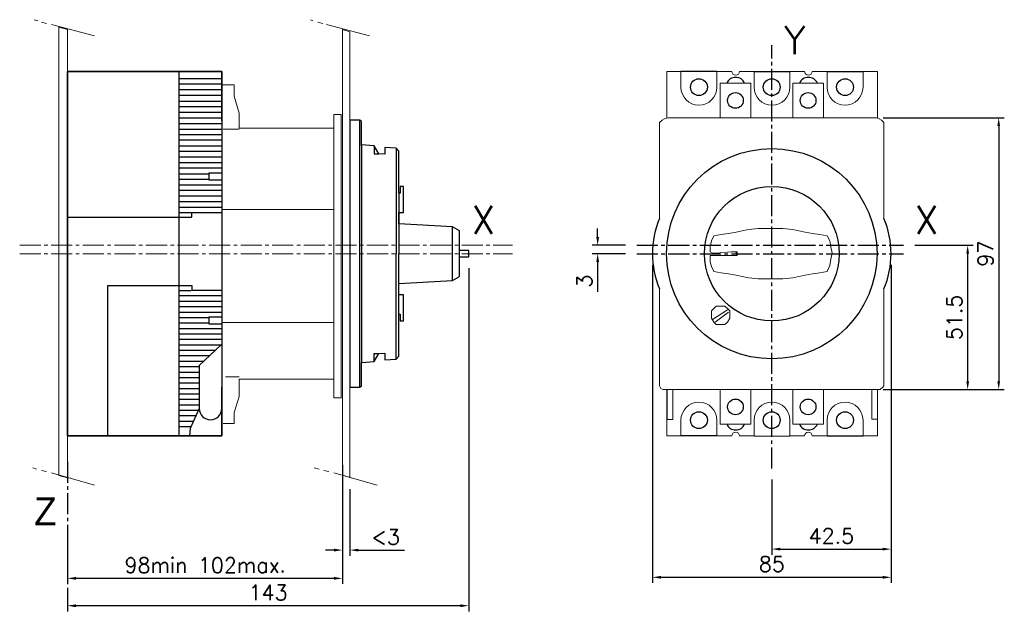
# Model space of a CAD drawing. Header units: inches. Extents: x 0 to 817, y 0 to 252.
# Tile 1 of 2: x 0 to 351, y 11 to 222. Entities that reach past the tile are written whole.
import ezdxf

# ---------------------------------------------------------------- set-up
doc = ezdxf.new("R2010")
doc.units = ezdxf.units.IN
doc.header["$LTSCALE"] = 10
doc.header["$MEASUREMENT"] = 0
doc.linetypes.add('AXES2', pattern=[1.125, 0.75, -0.125, 0.125, -0.125])
doc.layers.add('ALPHA', color=253, linetype='Continuous')
doc.layers.add('AXE', color=80, linetype='AXES2')
doc.styles.add('ROMANS', font='romans.shx')
doc.dimstyles.new('SC_DEFAUT$0', dxfattribs={"dimscale": 2, "dimtxt": 2.5, "dimasz": 1.5, "dimexe": 1, "dimexo": 2, "dimgap": 1, "dimtad": 1, "dimtoh": 1, "dimdec": 4, "dimzin": 12, "dimdsep": 46, "dimtxsty": 'ROMANS', "dimcen": -0.09, "dimclrd": 2, "dimclre": 2, "dimclrt": 2, "dimadec": 0, "dimazin": 0, "dimtfac": 1, "dimtdec": 4, "dimtofl": 0, "dimtmove": 0, "dimatfit": 3, "dimfxl": 0, "dimtolj": 1, "dimtzin": 12, "dimarcsym": 0})

# ---------------------------------------------------------------- blocks, each defined once
blk = doc.blocks.new('*D23')
at = {"color": 2, "lineweight": -2}
for p, q in [((160.02, 133.17), (160.02, 10.77)), ((17.02, 18.53), (17.02, 10.77)), ((157.02, 12.77), (20.02, 12.77))]:
    blk.add_line(p, q, dxfattribs=at)
at = {"color": 2}
for points in [[(20.02, 13.27), (20.02, 12.27), (17.02, 12.77)], [(157.02, 13.27), (157.02, 12.27), (160.02, 12.77)]]:
    blk.add_solid(points, dxfattribs=at)
at = {"layer": 'Defpoints', "color": 0}
for p in [(160.02, 137.17), (17.02, 22.53), (17.02, 12.77)]:
    blk.add_point(p, dxfattribs=at)
at = {"color": 2, "insert": (88.52, 17.47), "char_height": 5.4, "attachment_point": 5, "style": 'ROMANS'}
blk.add_mtext('\\A1;143', dxfattribs=at)
blk = doc.blocks.new('*D24')
at = {"color": 2, "lineweight": -2}
for p, q in [((115.02, 63.06), (115.02, 20.53)), ((17.02, 36.5), (17.02, 20.53)), ((112.02, 22.53), (20.02, 22.53))]:
    blk.add_line(p, q, dxfattribs=at)
at = {"color": 2}
for points in [[(20.02, 23.03), (20.02, 22.03), (17.02, 22.53)], [(112.02, 23.03), (112.02, 22.03), (115.02, 22.53)]]:
    blk.add_solid(points, dxfattribs=at)
at = {"layer": 'Defpoints', "color": 0}
for p in [(115.02, 67.06), (17.02, 40.5), (17.02, 22.53)]:
    blk.add_point(p, dxfattribs=at)
at = {"color": 2, "insert": (66.02, 27.23), "char_height": 5.4, "attachment_point": 5, "style": 'ROMANS'}
blk.add_mtext('\\A1;98min 102max{\\f??|b0|i0|c0|p49;.}', dxfattribs=at)
blk = doc.blocks.new('*D25')
at = {"color": 2, "lineweight": -2}
for p, q in [((115.02, 55.27), (115.02, 30.61)), ((117.65, 54.39), (117.65, 30.61)), ((112.02, 32.61), (109.02, 32.61)), ((120.65, 32.61), (137.17, 32.61))]:
    blk.add_line(p, q, dxfattribs=at)
at = {"color": 2}
for points in [[(112.02, 33.11), (112.02, 32.11), (115.02, 32.61)], [(120.65, 33.11), (120.65, 32.11), (117.65, 32.61)]]:
    blk.add_solid(points, dxfattribs=at)
at = {"layer": 'Defpoints', "color": 0}
for p in [(115.02, 59.27), (117.65, 58.39), (117.65, 32.61)]:
    blk.add_point(p, dxfattribs=at)
at = {"color": 2, "insert": (130.41, 37.31), "char_height": 5.4, "attachment_point": 5, "style": 'ROMANS'}
blk.add_mtext('\\A1;<3', dxfattribs=at)
blk = doc.blocks.new('*D26')
at = {"color": 2, "lineweight": -2}
for p, q in [((318.9, 141.34), (339.78, 141.34)), ((337.78, 138.34), (337.78, 92.84)), ((318.9, 89.84), (339.78, 89.84))]:
    blk.add_line(p, q, dxfattribs=at)
at = {"color": 2}
for points in [[(337.28, 138.34), (338.28, 138.34), (337.78, 141.34)], [(337.28, 92.84), (338.28, 92.84), (337.78, 89.84)]]:
    blk.add_solid(points, dxfattribs=at)
at = {"layer": 'Defpoints', "color": 0}
for p in [(314.9, 141.34), (314.9, 89.84), (337.78, 89.84)]:
    blk.add_point(p, dxfattribs=at)
at = {"color": 2, "insert": (333.08, 115.59), "char_height": 5.4, "attachment_point": 5, "rotation": 90, "style": 'ROMANS'}
blk.add_mtext('\\A1;51.5', dxfattribs=at)
blk = doc.blocks.new('*D27')
at = {"color": 2, "lineweight": -2}
for p, q in [((307.66, 186.84), (350.84, 186.84)), ((348.84, 183.84), (348.84, 92.84)), ((307.66, 89.84), (350.84, 89.84))]:
    blk.add_line(p, q, dxfattribs=at)
at = {"color": 2}
for points in [[(348.34, 183.84), (349.34, 183.84), (348.84, 186.84)], [(348.34, 92.84), (349.34, 92.84), (348.84, 89.84)]]:
    blk.add_solid(points, dxfattribs=at)
at = {"layer": 'Defpoints', "color": 0}
for p in [(303.66, 186.84), (303.66, 89.84), (348.84, 89.84)]:
    blk.add_point(p, dxfattribs=at)
at = {"color": 2, "insert": (344.14, 138.34), "char_height": 5.4, "attachment_point": 5, "rotation": 90, "style": 'ROMANS'}
blk.add_mtext('\\A1;97', dxfattribs=at)
blk = doc.blocks.new('*D28')
at = {"color": 2, "lineweight": -2}
for p, q in [((205.94, 144.34), (205.94, 147.34)), ((215.87, 141.34), (203.94, 141.34)), ((215.87, 138.34), (203.94, 138.34)), ((205.94, 135.34), (205.94, 124.74))]:
    blk.add_line(p, q, dxfattribs=at)
at = {"color": 2}
for points in [[(205.44, 144.34), (206.44, 144.34), (205.94, 141.34)], [(205.44, 135.34), (206.44, 135.34), (205.94, 138.34)]]:
    blk.add_solid(points, dxfattribs=at)
at = {"layer": 'Defpoints', "color": 0}
for p in [(219.87, 141.34), (205.94, 138.34), (219.87, 138.34)]:
    blk.add_point(p, dxfattribs=at)
at = {"color": 2, "insert": (201.24, 128.54), "char_height": 5.4, "attachment_point": 5, "rotation": 90, "style": 'ROMANS'}
blk.add_mtext('\\A1;3', dxfattribs=at)
blk = doc.blocks.new('*D29')
at = {"color": 2, "lineweight": -2}
for p, q in [((310.49, 125.25), (310.49, 30.97)), ((267.99, 57.75), (267.99, 30.97)), ((270.99, 32.97), (307.49, 32.97))]:
    blk.add_line(p, q, dxfattribs=at)
at = {"color": 2}
for points in [[(270.99, 33.47), (270.99, 32.47), (267.99, 32.97)], [(307.49, 33.47), (307.49, 32.47), (310.49, 32.97)]]:
    blk.add_solid(points, dxfattribs=at)
at = {"layer": 'Defpoints', "color": 0}
for p in [(310.49, 129.25), (267.99, 61.75), (310.49, 32.97)]:
    blk.add_point(p, dxfattribs=at)
at = {"color": 2, "insert": (289.24, 37.67), "char_height": 5.4, "attachment_point": 5, "style": 'ROMANS'}
blk.add_mtext('\\A1;42.5', dxfattribs=at)
blk = doc.blocks.new('*D30')
at = {"color": 2, "lineweight": -2}
for p, q in [((225.49, 134.34), (225.49, 20.91)), ((310.49, 134.34), (310.49, 20.91)), ((228.49, 22.91), (307.49, 22.91))]:
    blk.add_line(p, q, dxfattribs=at)
at = {"color": 2}
for points in [[(228.49, 23.41), (228.49, 22.41), (225.49, 22.91)], [(307.49, 23.41), (307.49, 22.41), (310.49, 22.91)]]:
    blk.add_solid(points, dxfattribs=at)
at = {"layer": 'Defpoints', "color": 0}
for p in [(225.49, 138.34), (310.49, 138.34), (310.49, 22.91)]:
    blk.add_point(p, dxfattribs=at)
at = {"color": 2, "insert": (267.99, 27.61), "char_height": 5.4, "attachment_point": 5, "style": 'ROMANS'}
blk.add_mtext('\\A1;85', dxfattribs=at)

msp = doc.modelspace()

# ---------------------------------------------------------------- linework, layer by layer
at = {"color": 0, "lineweight": 0}
for p, q in [((6.47506, 221.36509), (5.15725, 221.80435)), ((104.47506, 221.36271), (103.59652, 221.80198)), ((9.54994, 220.48655), (7.79287, 220.92582)), ((26.68143, 216.09386), (11.30702, 220.04728)), ((13.94263, 219.16874), (13.94263, 59.27487)), ((13.94263, 59.27487), (13.94263, 219.16874)), ((13.94263, 219.16874), (17.01751, 218.2902)), ((17.01751, 218.2902), (17.01751, 58.39634)), ((17.01751, 218.2902), (17.01751, 58.39634)), ((107.98921, 220.48418), (106.23214, 220.92345)), ((124.68143, 216.09149), (109.30702, 220.04491)), ((115.01751, 218.28783), (117.65313, 217.40929)), ((17.01751, 71.13513), (17.01751, 206.86921)), ((72.02117, 198.52073), (72.02117, 198.52073)), ((72.02117, 198.52073), (76.41386, 198.52073)), ((72.02117, 198.52073), (76.41386, 198.52073)), ((76.41386, 198.52073), (76.41386, 194.56731)), ((76.41386, 198.52073), (76.41386, 194.56731)), ((249.55728, 186.8409), (249.55728, 199.14043)), ((249.55728, 199.14043), (249.55728, 186.8409)), ((249.55728, 199.14043), (249.55728, 199.14043)), ((249.55728, 199.14043), (260.539, 199.14043)), ((260.539, 199.14043), (249.55728, 199.14043)), ((260.539, 199.14043), (260.539, 186.8409)), ((260.539, 186.8409), (260.539, 199.14043)), ((275.43833, 199.14043), (275.43833, 186.8409)), ((275.43833, 186.8409), (275.43833, 199.14043)), ((286.42005, 199.14043), (275.43833, 199.14043)), ((275.43833, 199.14043), (286.42005, 199.14043)), ((286.42005, 199.14043), (286.42005, 199.14043)), ((286.42005, 186.8409), (286.42005, 199.14043)), ((286.42005, 199.14043), (286.42005, 186.8409)), ((76.41386, 194.56731), (78.17094, 188.41755)), ((76.41386, 194.56731), (78.17094, 188.41755)), ((78.17094, 188.41755), (78.17094, 183.14632)), ((78.17094, 188.41755), (78.17094, 183.14632)), ((78.17094, 188.41755), (78.17094, 183.58559)), ((111.94263, 86.94644), (111.94263, 187.97828)), ((111.94263, 187.97828), (111.94263, 86.94644)), ((114.57824, 187.97828), (111.94263, 187.97828)), ((111.94263, 187.97828), (114.57824, 187.97828)), ((111.94263, 187.97828), (111.94263, 187.97828)), ((114.57824, 187.97828), (114.57824, 86.94644)), ((114.57824, 86.94644), (114.57824, 187.97828)), ((228.0152, 185.08382), (228.89374, 185.96236)), ((228.0152, 185.08382), (228.89374, 185.96236)), ((228.89374, 185.96236), (229.77227, 186.40163)), ((228.89374, 185.96236), (229.77227, 186.40163)), ((229.77227, 186.40163), (231.09008, 186.8409)), ((229.77227, 186.40163), (231.09008, 186.8409)), ((231.09008, 186.8409), (305.32652, 186.8409)), ((231.09008, 186.8409), (305.32652, 186.8409)), ((260.539, 186.8409), (249.55728, 186.8409)), ((249.55728, 186.8409), (260.539, 186.8409)), ((275.43833, 186.8409), (286.42005, 186.8409)), ((286.42005, 186.8409), (275.43833, 186.8409)), ((305.32652, 186.8409), (306.20506, 186.40163)), ((305.32652, 186.8409), (306.20506, 186.40163)), ((305.32652, 186.8409), (305.32652, 186.8409)), ((305.32652, 186.8409), (305.32652, 186.8409)), ((306.20506, 186.40163), (307.08359, 185.96236)), ((306.20506, 186.40163), (307.08359, 185.96236)), ((307.08359, 185.96236), (307.96213, 185.08382)), ((307.08359, 185.96236), (307.96213, 185.08382)), ((78.17094, 182.70705), (72.46044, 182.70705)), ((78.17094, 183.14632), (111.94263, 183.14632)), ((90.85772, 183.14632), (111.94263, 183.14632)), ((228.0152, 183.76602), (228.0152, 185.08382)), ((228.0152, 183.76602), (228.0152, 185.08382)), ((228.0152, 150.93866), (228.0152, 185.08382)), ((228.0152, 183.76602), (228.0152, 183.76602)), ((228.0152, 183.76602), (228.0152, 183.76602)), ((307.96213, 185.08382), (307.96213, 183.76602)), ((307.96213, 185.08382), (307.96213, 183.76602)), ((307.96213, 185.08382), (307.96213, 150.93866)), ((228.0152, 150.93866), (228.0152, 178.97327)), ((307.96213, 178.97327), (307.96213, 151.7386)), ((111.94263, 154.15458), (72.02117, 154.15458)), ((307.96213, 151.7386), (307.96213, 151.7386)), ((307.96213, 151.7386), (307.96213, 151.7386)), ((247.34303, 144.7103), (246.46449, 142.95322)), ((249.97864, 145.14957), (247.34303, 144.7103)), ((247.34303, 144.7103), (247.34303, 144.7103)), ((252.61425, 145.58884), (249.97864, 145.14957)), ((249.97864, 145.14957), (249.97864, 145.14957)), ((255.24987, 146.0281), (252.61425, 145.58884)), ((252.61425, 145.58884), (252.61425, 145.58884)), ((257.44621, 146.46737), (255.24987, 146.0281)), ((255.24987, 146.0281), (255.24987, 146.0281)), ((259.64256, 146.90664), (257.44621, 146.46737)), ((257.44621, 146.46737), (257.44621, 146.46737)), ((263.15671, 147.34591), (259.64256, 146.90664)), ((259.64256, 146.90664), (259.64256, 146.90664)), ((266.67086, 147.34591), (263.15671, 147.34591)), ((263.15671, 147.34591), (263.15671, 147.34591)), ((271.94208, 147.34591), (266.67086, 147.34591)), ((275.45624, 146.90664), (271.94208, 147.34591)), ((271.94208, 147.34591), (271.94208, 147.34591)), ((275.45624, 146.90664), (275.45624, 146.90664)), ((277.65258, 146.46737), (275.45624, 146.90664)), ((277.65258, 146.46737), (277.65258, 146.46737)), ((279.84892, 146.0281), (277.65258, 146.46737)), ((282.48454, 145.58884), (279.84892, 146.0281)), ((279.84892, 146.0281), (279.84892, 146.0281)), ((282.48454, 145.58884), (282.48454, 145.58884)), ((285.12015, 145.14957), (282.48454, 145.58884)), ((285.12015, 145.14957), (285.12015, 145.14957)), ((287.75576, 144.7103), (285.12015, 145.14957)), ((288.6343, 142.95322), (287.75576, 144.7103)), ((287.75576, 144.7103), (287.75576, 144.7103)), ((246.46449, 142.95322), (246.02522, 140.75688)), ((246.02522, 140.75688), (246.02522, 138.9998)), ((246.02522, 140.75688), (246.02522, 140.75688)), ((246.46449, 142.95322), (246.46449, 142.95322)), ((288.6343, 142.95322), (288.6343, 142.95322)), ((289.07357, 140.75688), (288.6343, 142.95322)), ((289.51284, 138.56053), (289.07357, 140.75688)), ((289.07357, 140.75688), (289.07357, 140.75688)), ((246.90376, 138.56053), (246.02522, 138.9998)), ((248.22157, 137.682), (246.02522, 137.682)), ((246.02522, 137.682), (246.02522, 135.48565)), ((246.02522, 137.682), (246.02522, 137.682)), ((248.22157, 138.56053), (246.90376, 138.56053)), ((253.49279, 138.9998), (248.22157, 138.56053)), ((248.22157, 138.56053), (248.22157, 138.56053)), ((253.49279, 137.682), (248.22157, 137.682)), ((248.22157, 137.682), (248.22157, 137.682)), ((255.68914, 138.9998), (253.49279, 138.9998)), ((255.68914, 137.682), (253.49279, 137.682)), ((255.24987, 138.9998), (255.24987, 138.12126)), ((255.24987, 138.9998), (255.24987, 138.9998)), ((255.24987, 138.12126), (255.68914, 137.682)), ((255.68914, 138.9998), (255.68914, 137.682)), ((289.07357, 136.36419), (289.51284, 138.56053)), ((289.51284, 138.56053), (289.51284, 138.56053)), ((246.02522, 135.48565), (246.02522, 135.48565)), ((246.02522, 135.48565), (246.46449, 133.72858)), ((246.46449, 133.72858), (247.34303, 131.9715)), ((246.46449, 133.72858), (246.46449, 133.72858)), ((287.75576, 131.9715), (288.6343, 134.16784)), ((288.6343, 134.16784), (289.07357, 136.36419)), ((288.6343, 134.16784), (288.6343, 134.16784)), ((289.07357, 136.36419), (289.07357, 136.36419)), ((247.34303, 131.9715), (247.34303, 131.9715)), ((247.34303, 131.9715), (249.97864, 131.53223)), ((249.97864, 131.53223), (252.61425, 131.09296)), ((249.97864, 131.53223), (249.97864, 131.53223)), ((252.61425, 131.09296), (252.61425, 131.09296)), ((252.61425, 131.09296), (255.24987, 130.65369)), ((255.24987, 130.65369), (255.24987, 130.65369)), ((255.24987, 130.65369), (257.44621, 130.21443)), ((257.44621, 130.21443), (259.64256, 129.77516)), ((257.44621, 130.21443), (257.44621, 130.21443)), ((275.45624, 129.77516), (277.65258, 130.21443)), ((277.65258, 130.21443), (279.84892, 130.65369)), ((277.65258, 130.21443), (277.65258, 130.21443)), ((279.84892, 130.65369), (282.48454, 131.09296)), ((279.84892, 130.65369), (279.84892, 130.65369)), ((282.48454, 131.09296), (285.12015, 131.53223)), ((282.48454, 131.09296), (282.48454, 131.09296)), ((285.12015, 131.53223), (287.75576, 131.9715)), ((285.12015, 131.53223), (285.12015, 131.53223)), ((287.75576, 131.9715), (287.75576, 131.9715)), ((263.15671, 129.33589), (259.64256, 129.77516)), ((259.64256, 129.77516), (263.15671, 129.33589)), ((259.64256, 129.77516), (259.64256, 129.77516)), ((259.64256, 129.77516), (259.64256, 129.77516)), ((266.67086, 129.33589), (263.15671, 129.33589)), ((263.15671, 129.33589), (266.67086, 129.33589)), ((263.15671, 129.33589), (263.15671, 129.33589)), ((263.15671, 129.33589), (263.15671, 129.33589)), ((271.94208, 129.33589), (266.67086, 129.33589)), ((275.45624, 129.77516), (271.94208, 129.33589)), ((271.94208, 129.33589), (271.94208, 129.33589)), ((275.45624, 129.77516), (275.45624, 129.77516)), ((228.0152, 91.15871), (228.0152, 125.74314)), ((307.96213, 125.74314), (307.96213, 91.15871)), ((307.96213, 123.18612), (307.96213, 96.82999)), ((228.0152, 96.82999), (228.0152, 122.74685)), ((247.34303, 118.79343), (248.22157, 119.67197)), ((248.22157, 119.67197), (249.53937, 119.67197)), ((249.53937, 119.67197), (249.53937, 119.67197)), ((249.53937, 119.67197), (251.29645, 119.67197)), ((251.29645, 119.67197), (252.17499, 118.79343)), ((246.46449, 117.9149), (247.34303, 118.79343)), ((246.46449, 116.59709), (246.46449, 117.9149)), ((246.46449, 116.59709), (246.46449, 116.59709)), ((246.46449, 115.27928), (246.46449, 116.59709)), ((246.46449, 116.59709), (246.46449, 116.59709)), ((246.90376, 114.84001), (252.17499, 118.35417)), ((252.61425, 117.47563), (247.7823, 113.96148)), ((252.17499, 118.79343), (253.05352, 117.9149)), ((253.05352, 117.9149), (253.05352, 116.59709)), ((253.05352, 116.59709), (253.05352, 115.27928)), ((253.05352, 116.59709), (253.05352, 116.59709)), ((111.94263, 113.74184), (72.02117, 113.74184)), ((247.34303, 113.96148), (246.46449, 115.27928)), ((248.22157, 113.08294), (247.34303, 113.96148)), ((249.53937, 113.08294), (248.22157, 113.08294)), ((249.53937, 113.08294), (249.53937, 113.08294)), ((251.29645, 113.08294), (249.53937, 113.08294)), ((252.17499, 113.96148), (251.29645, 113.08294)), ((253.05352, 115.27928), (252.17499, 113.96148)), ((78.17094, 94.41401), (73.33898, 94.41401)), ((111.94263, 93.53547), (78.17094, 93.53547)), ((78.17094, 93.53547), (78.17094, 87.38571)), ((78.17094, 93.53547), (78.17094, 87.38571)), ((78.17094, 87.82498), (78.17094, 93.09621)), ((111.94263, 93.53547), (85.82066, 93.53547)), ((228.0152, 91.15871), (228.0152, 92.47651)), ((228.0152, 91.15871), (228.0152, 92.47651)), ((307.96213, 92.47651), (307.96213, 92.47651)), ((307.96213, 92.47651), (307.96213, 92.47651)), ((307.96213, 92.47651), (307.96213, 91.15871)), ((307.96213, 92.47651), (307.96213, 91.15871)), ((72.02117, 81.23595), (72.02117, 89.14279)), ((228.45447, 90.28017), (228.0152, 91.15871)), ((228.45447, 90.28017), (228.0152, 91.15871)), ((229.333, 89.8409), (228.45447, 90.28017)), ((229.333, 89.8409), (228.45447, 90.28017)), ((230.21154, 89.8409), (229.333, 89.8409)), ((230.21154, 89.8409), (229.333, 89.8409)), ((305.32652, 89.8409), (230.21154, 89.8409)), ((305.32652, 89.8409), (230.21154, 89.8409)), ((230.21154, 89.8409), (230.21154, 89.8409)), ((230.21154, 89.8409), (230.21154, 89.8409)), ((249.55728, 77.54137), (249.55728, 89.8409)), ((260.539, 89.8409), (260.539, 77.54137)), ((275.43833, 77.54137), (275.43833, 89.8409)), ((286.42005, 89.8409), (286.42005, 77.54137)), ((306.64432, 89.8409), (305.32652, 89.8409)), ((306.64432, 89.8409), (305.32652, 89.8409)), ((307.52286, 90.71944), (306.64432, 89.8409)), ((307.52286, 90.71944), (306.64432, 89.8409)), ((307.96213, 91.15871), (307.52286, 90.71944)), ((307.96213, 91.15871), (307.52286, 90.71944)), ((78.17094, 87.38571), (76.41386, 81.67522)), ((78.17094, 87.38571), (76.41386, 81.67522)), ((114.57824, 86.94644), (111.94263, 86.94644)), ((111.94263, 86.94644), (114.57824, 86.94644)), ((111.94263, 86.94644), (111.94263, 86.94644)), ((76.41386, 81.67522), (76.41386, 77.7218)), ((76.41386, 81.67522), (76.41386, 77.7218)), ((76.41386, 77.7218), (72.46044, 77.7218)), ((76.41386, 77.7218), (72.46044, 77.7218)), ((249.1001, 77.54137), (249.1001, 77.54137)), ((260.539, 77.54137), (249.55728, 77.54137)), ((286.42005, 77.54137), (275.43833, 77.54137)), ((6.03579, 61.47122), (4.71798, 61.91049)), ((9.54994, 60.59268), (7.79287, 61.03195)), ((26.68143, 55.76072), (11.30702, 60.15341)), ((106.6714, 61.46885), (104.91433, 61.90812)), ((110.18555, 60.59031), (108.42848, 61.02958)), ((127.31704, 55.75835), (111.94263, 60.15104)), ((17.01751, 58.39634), (13.94263, 59.27487)), ((118.09239, 58.39397), (115.45678, 59.2725))]:
    msp.add_line(p, q, dxfattribs=at)
at = {"color": 1, "lineweight": 0}
for p, q in [((115.01751, 218.28783), (115.01751, 59.2725)), ((115.01751, 176.55729), (115.01751, 218.28783)), ((117.65313, 217.40929), (117.65313, 58.39397)), ((117.65313, 217.40929), (117.65313, 176.55729))]:
    msp.add_line(p, q, dxfattribs=at)
at = {"color": 3, "linetype": 'AXES2'}
for p, q in [((267.98964, 61.75001), (267.95305, 212.65878)), ((219.86988, 141.3409), (314.90456, 141.3409)), ((219.86988, 138.3409), (314.90456, 138.3409))]:
    msp.add_line(p, q, dxfattribs=at)
for p, q in [((17.01751, 73.3409), (17.01751, 203.3411)), ((17.01751, 203.3411), (72.02117, 203.3411)), ((56.64197, 200.82599), (71.90805, 200.82599)), ((56.75071, 203.4288), (56.75071, 73.42684)), ((72.02117, 203.3411), (72.02117, 73.3409)), ((248.44455, 203.34627), (235.6241, 203.35155)), ((261.65348, 203.34627), (274.46953, 203.37528)), ((287.67934, 203.34627), (300.49012, 203.34627)), ((56.64197, 198.8809), (71.90805, 198.8809)), ((56.64197, 196.93317), (71.90805, 196.93317)), ((56.64197, 194.83988), (71.90805, 194.83988)), ((56.64197, 192.74395), (71.90805, 192.74395)), ((56.64197, 190.79886), (71.90805, 190.79886)), ((56.64197, 188.85113), (71.90805, 188.85113)), ((56.64197, 186.75783), (71.90805, 186.75783)), ((117.65313, 185.95697), (117.65313, 90.72482)), ((56.64197, 184.81187), (71.90805, 184.81187)), ((56.64197, 182.79135), (71.90805, 182.79135)), ((56.64197, 180.84451), (71.90805, 180.84451)), ((56.64197, 178.89854), (71.90805, 178.89854)), ((56.64197, 176.80349), (71.90805, 176.80349)), ((56.64197, 174.85927), (71.90805, 174.85927)), ((56.64197, 172.83876), (71.90805, 172.83876)), ((56.64197, 170.89192), (71.90805, 170.89192)), ((56.64197, 168.94595), (71.90805, 168.94595)), ((56.64197, 166.85265), (67.34524, 166.85265)), ((56.64197, 164.90493), (67.34524, 164.90493)), ((71.90805, 167.07627), (67.41802, 167.07627)), ((67.41802, 167.07627), (67.41802, 164.68043)), ((56.64197, 162.88442), (71.90805, 162.88442)), ((67.41802, 164.68043), (71.76072, 164.68043)), ((56.64197, 160.93757), (71.90805, 160.93757)), ((56.64197, 158.99335), (71.90805, 158.99335)), ((56.64197, 156.8983), (71.90805, 156.8983)), ((56.64197, 154.95233), (71.90805, 154.95233)), ((17.13064, 151.36032), (61.2837, 151.36032)), ((56.64197, 153.00724), (61.13199, 153.00724)), ((61.2837, 153.00724), (71.76072, 153.00724)), ((61.2837, 151.36032), (61.2837, 153.00724)), ((31.35051, 73.38475), (31.35051, 126.96511)), ((31.35051, 126.96511), (61.2837, 126.96511)), ((61.2837, 126.96511), (61.2837, 125.31993)), ((56.64197, 125.24452), (61.13199, 125.24452)), ((56.64197, 123.37309), (71.90805, 123.37309)), ((61.2837, 125.31993), (71.76072, 125.31993)), ((56.64197, 121.428), (71.90805, 121.428)), ((56.64197, 119.48115), (71.90805, 119.48115)), ((56.64197, 117.53606), (71.90805, 117.53606)), ((56.64197, 115.58746), (67.34524, 115.58746)), ((56.64197, 113.64587), (67.34524, 113.64587)), ((71.90805, 115.73829), (67.41802, 115.73829)), ((67.41802, 115.73829), (67.41802, 113.34595)), ((67.41802, 113.34595), (71.76072, 113.34595)), ((56.64197, 111.69727), (71.90805, 111.69727)), ((56.64197, 109.75043), (71.90805, 109.75043)), ((56.64197, 107.80358), (71.90805, 107.80358)), ((56.64197, 105.862), (71.61076, 105.862)), ((56.64197, 103.91164), (69.51571, 103.91164)), ((56.64197, 101.96655), (67.4952, 101.96655)), ((56.64197, 100.01971), (65.47469, 100.01971)), ((56.64197, 98.07637), (63.97772, 98.07637)), ((56.64197, 96.12952), (63.97772, 96.12952)), ((56.64197, 94.18092), (63.90318, 94.18092)), ((56.64197, 92.23583), (63.90318, 92.23583)), ((56.64197, 90.29249), (63.97772, 90.29249)), ((56.64197, 88.34564), (63.90318, 88.34564)), ((56.64197, 86.39704), (63.90318, 86.39704)), ((56.64197, 84.45371), (63.97772, 84.45371)), ((63.97772, 87.30382), (63.97772, 83.06811)), ((56.64197, 82.50861), (63.60238, 82.50861)), ((63.97772, 83.06811), (60.69, 76.01562)), ((56.64197, 80.56177), (62.78067, 80.56177)), ((56.64197, 78.61668), (61.88267, 78.61668)), ((56.64197, 76.66808), (60.90837, 76.66808)), ((60.69, 76.01562), (60.45498, 73.42684)), ((72.02117, 73.3409), (17.01751, 73.3409)), ((72.02117, 73.3409), (72.02117, 73.3409)), ((248.44455, 73.33553), (235.6241, 73.33025)), ((261.65348, 73.33553), (274.46953, 73.30652)), ((287.67934, 73.33553), (300.49012, 73.33553))]:
    msp.add_line(p, q)
at = {"color": 3, "linetype": 'AXES2', "lineweight": 0}
for p, q in [((0, 141.3409), (175.56991, 141.3409)), ((0, 138.3409), (175.56991, 138.3409))]:
    msp.add_line(p, q, dxfattribs=at)
at = {"color": 7, "lineweight": 0}
for p, q in [((230.67943, 79.23302), (230.67173, 89.8409)), ((232.67054, 89.8409), (232.6798, 79.23302)), ((303.66469, 79.32091), (303.66469, 89.8409)), ((305.65761, 89.8409), (305.6633, 79.32091)), ((232.6798, 79.23302), (230.67943, 79.23302)), ((305.6633, 79.32091), (303.66469, 79.32091))]:
    msp.add_line(p, q, dxfattribs=at)
for centre, radius in [((242.03257, 197.73101), 3), ((267.96331, 197.73174), 3), ((294.08956, 197.73101), 3), ((255.04814, 192.99066), 2.8), ((280.92919, 192.99066), 2.8), ((267.98866, 138.3409), 37.5), ((267.98866, 138.3409), 24), ((255.04814, 83.69114), 2.8), ((280.92919, 83.69114), 2.8), ((242.03257, 78.95079), 3), ((267.96331, 78.95006), 3), ((294.08956, 78.95079), 3)]:
    msp.add_circle(centre, radius)
for centre, radius, start, end in [((255.11862, 197.73101), 3.5, 23.746519, 156.253481), ((281.05218, 197.73101), 3.5, 23.746519, 156.253481), ((258.15929, 138.3409), 32.67062, 157.3190739, 202.6809261), ((277.81804, 138.3409), 32.67062, 337.3190739, 22.6809261), ((255.11862, 78.95079), 3.5, 203.746519, 336.253481), ((281.05218, 78.95079), 3.5, 203.746519, 336.253481)]:
    msp.add_arc(centre, radius, start, end)
for points in [[(17.01751, 203.3411), (17.01751, 203.3411), (17.01751, 73.3409), (17.01751, 73.3409)], [(72.02117, 203.3411), (72.02117, 203.3411), (17.01751, 203.3411), (17.01751, 203.3411)], [(72.02117, 185.71075), (72.02117, 185.71075), (72.02117, 203.3411), (72.02117, 203.3411)], [(71.85894, 106.00056), (71.85894, 106.00056), (63.98035, 98.47451), (63.98035, 98.47451)], [(63.98035, 98.47451), (63.98035, 98.47451), (63.98035, 83.06811), (63.98035, 83.06811)], [(71.9782, 83.06811), (71.9782, 83.06811), (71.9782, 90.8327), (71.9782, 90.8327)], [(72.02117, 73.3409), (72.02117, 73.3409), (72.02117, 90.87479), (72.02117, 90.87479)], [(17.01751, 73.3409), (17.01751, 73.3409), (72.02117, 73.3409), (72.02117, 73.3409)]]:
    msp.add_open_spline(points, degree=3)
for points in [[(230.63285, 203.34627), (230.63285, 203.34627), (235.6241, 203.35155), (235.6241, 203.35155)], [(230.63285, 186.68849), (230.63285, 196.81852), (230.63285, 203.34627), (230.63285, 203.34627)], [(235.6241, 203.35155), (235.6241, 203.35155), (235.6241, 197.73101), (235.6241, 197.73101)], [(248.44104, 197.73101), (248.44104, 197.73101), (248.44455, 203.34627), (248.44455, 203.34627)], [(248.44455, 203.34627), (248.44455, 203.34627), (253.75045, 203.34715), (253.75045, 203.34715)], [(256.48205, 203.34891), (256.48205, 203.34891), (261.65348, 203.34627), (261.65348, 203.34627)], [(261.65348, 203.34627), (261.65348, 203.34627), (261.65348, 197.73101), (261.65348, 197.73101)], [(274.46953, 197.73101), (274.46953, 197.73101), (274.46953, 203.37528), (274.46953, 203.37528)], [(274.46953, 203.37528), (274.46953, 203.37528), (274.4836, 203.34627), (274.4836, 203.34627)], [(274.4836, 203.34627), (274.4836, 203.34627), (279.68051, 203.34715), (279.68051, 203.34715)], [(282.42354, 203.34715), (282.42354, 203.34715), (287.67934, 203.34627), (287.67934, 203.34627)], [(287.67934, 203.34627), (287.67934, 203.34627), (287.68109, 197.73101), (287.68109, 197.73101)], [(300.49012, 203.34627), (300.49012, 203.34627), (305.63693, 203.34627), (305.63693, 203.34627)], [(300.49803, 197.73101), (300.49803, 197.73101), (300.49012, 203.34627), (300.49012, 203.34627)], [(305.63693, 203.34627), (305.63693, 203.34627), (305.63693, 196.81732), (305.63693, 186.68569)], [(230.63285, 73.3409), (230.63285, 73.3409), (230.63285, 79.80092), (230.63285, 89.8409)], [(305.63693, 89.8409), (305.63693, 79.80092), (305.63693, 73.3409), (305.63693, 73.3409)], [(235.6241, 78.95528), (235.6241, 78.95528), (235.6241, 73.33563), (235.6241, 73.33563)], [(248.44455, 73.3409), (248.44455, 73.3409), (248.44104, 78.95528), (248.44104, 78.95528)], [(261.65348, 78.95528), (261.65348, 78.95528), (261.65348, 73.3409), (261.65348, 73.3409)], [(274.46866, 73.3409), (274.46866, 73.3409), (274.46953, 78.95528), (274.46953, 78.95528)], [(287.68109, 78.95528), (287.68109, 78.95528), (287.67934, 73.3409), (287.67934, 73.3409)], [(300.49012, 73.3409), (300.49012, 73.3409), (300.49803, 78.95528), (300.49803, 78.95528)], [(235.6241, 73.33563), (235.6241, 73.33563), (230.63285, 73.3409), (230.63285, 73.3409)], [(253.75045, 73.32508), (253.75045, 73.32508), (248.44455, 73.3409), (248.44455, 73.3409)], [(261.65348, 73.3409), (261.65348, 73.3409), (256.48205, 73.32332), (256.48205, 73.32332)], [(279.67611, 73.34441), (279.67611, 73.34441), (274.46866, 73.3409), (274.46866, 73.3409)], [(287.67934, 73.3409), (287.67934, 73.3409), (282.42354, 73.34441), (282.42354, 73.34441)], [(305.63693, 73.3409), (305.63693, 73.3409), (300.49012, 73.3409), (300.49012, 73.3409)]]:
    msp.add_open_spline(points, degree=3, dxfattribs=at)
for points, knots in [([(253.75045, 203.34715), (253.75045, 202.58954), (254.36392, 201.9752), (255.12152, 201.9752), (255.87913, 201.9752), (256.48205, 202.5913), (256.48205, 203.34891)], [23, 23, 23, 23, 24, 24, 24, 25, 25, 25, 25]), ([(279.68051, 203.34715), (279.68051, 202.58954), (280.29485, 201.9752), (281.05246, 201.9752), (281.81007, 201.9752), (282.42354, 202.58954), (282.42354, 203.34715)], [32, 32, 32, 32, 33, 33, 33, 34, 34, 34, 34]), ([(235.6241, 197.73101), (235.6241, 194.175), (238.49282, 191.29222), (242.03301, 191.29222), (245.57144, 191.29222), (248.44104, 194.175), (248.44104, 197.73101)], [19, 19, 19, 19, 20, 20, 20, 21, 21, 21, 21]), ([(261.65348, 197.73101), (261.65348, 194.175), (264.52219, 191.29222), (268.06063, 191.29222), (271.60082, 191.29222), (274.46953, 194.175), (274.46953, 197.73101)], [27, 27, 27, 27, 28, 28, 28, 29, 29, 29, 29]), ([(287.68109, 197.73101), (287.68109, 194.175), (290.54981, 191.29222), (294.09, 191.29222), (297.62844, 191.29222), (300.49803, 194.175), (300.49803, 197.73101)], [36, 36, 36, 36, 37, 37, 37, 38, 38, 38, 38]), ([(248.44104, 78.95528), (248.44104, 82.5113), (245.57144, 85.39407), (242.03301, 85.39407), (238.49282, 85.39407), (235.6241, 82.5113), (235.6241, 78.95528)], [12, 12, 12, 12, 13, 13, 13, 14, 14, 14, 14]), ([(274.46953, 78.95528), (274.46953, 82.5113), (271.60082, 85.39407), (268.06063, 85.39407), (264.52219, 85.39407), (261.65348, 82.5113), (261.65348, 78.95528)], [4, 4, 4, 4, 5, 5, 5, 6, 6, 6, 6]), ([(300.49803, 78.95528), (300.49803, 82.5113), (297.62844, 85.39407), (294.09, 85.39407), (290.54981, 85.39407), (287.68109, 82.5113), (287.68109, 78.95528)], [43, 43, 43, 43, 44, 44, 44, 45, 45, 45, 45]), ([(256.48205, 73.32332), (256.48205, 74.08093), (255.87913, 74.69791), (255.12152, 74.69791), (254.36392, 74.69791), (253.75045, 74.08269), (253.75045, 73.32508)], [8, 8, 8, 8, 9, 9, 9, 10, 10, 10, 10]), ([(282.42354, 73.34441), (282.42354, 74.10202), (281.81007, 74.69791), (281.05246, 74.69791), (280.29485, 74.69791), (279.67611, 74.10202), (279.67611, 73.34441)], [0, 0, 0, 0, 1, 1, 1, 2, 2, 2, 2])]:
    msp.add_open_spline(points, degree=3, knots=knots, dxfattribs=at)
msp.add_open_spline([(63.98035, 83.06811), (63.98035, 80.86344), (65.77373, 79.07094), (67.98015, 79.07094), (70.18921, 79.07094), (71.9782, 80.86344), (71.9782, 83.06811)], degree=3, knots=[2, 2, 2, 2, 3, 3, 3, 4, 4, 4, 4])
at = {"layer": 'ALPHA', "color": 0}
for p, q in [((121.25851, 185.95697), (117.65313, 185.95697)), ((121.25851, 90.72482), (121.25851, 185.95697)), ((121.76153, 185.45632), (121.25851, 185.95697)), ((121.76153, 177.18758), (121.76153, 185.45632)), ((126.33719, 176.78454), (121.76153, 177.18758)), ((121.76153, 176.90262), (121.76153, 177.18758)), ((121.76153, 176.90262), (121.76153, 99.77446)), ((127.99975, 173.90654), (126.33719, 176.78454)), ((126.33719, 176.78454), (126.33719, 173.98998)), ((130.10184, 176.18626), (130.10184, 173.80472)), ((134.11183, 175.97687), (130.10184, 176.18626)), ((135.10764, 174.92517), (134.11183, 175.97687)), ((134.11183, 175.97687), (134.11183, 138.33775)), ((126.33719, 173.98998), (127.99975, 173.90654)), ((130.10184, 173.80472), (127.99975, 173.90654)), ((135.10764, 159.9621), (135.10764, 174.92517)), ((136.81507, 162.30323), (135.60909, 162.30323)), ((135.60909, 162.30323), (135.60909, 159.9621)), ((136.81507, 153.00326), (136.81507, 162.30323)), ((135.60909, 159.9621), (135.10764, 159.9621)), ((135.10764, 159.9621), (135.10764, 155.74272)), ((135.10764, 159.9621), (135.10764, 155.74272)), ((135.10764, 155.74272), (135.10764, 155.72697)), ((135.10764, 155.74272), (135.10764, 155.72697)), ((135.10764, 155.72697), (135.10764, 155.65298)), ((135.10764, 155.72697), (135.10764, 155.65298)), ((135.10764, 155.65298), (135.10764, 155.60732)), ((135.10764, 155.65298), (135.10764, 155.60732)), ((135.10764, 155.60732), (135.10764, 155.53804)), ((135.10764, 155.60732), (135.10764, 155.53804)), ((135.10764, 155.53804), (135.10764, 153.00326)), ((135.10764, 155.53804), (135.10764, 153.00326)), ((135.10764, 153.00326), (136.81507, 153.00326)), ((135.10764, 148.94132), (135.10764, 153.00326)), ((135.10764, 153.00326), (135.10764, 148.94132)), ((154.16548, 147.92898), (135.10764, 148.94132)), ((135.10764, 148.94132), (135.10764, 138.33775)), ((135.10764, 148.94132), (135.10764, 148.85787)), ((154.16548, 128.74967), (154.16548, 147.92898)), ((156.6672, 146.53721), (154.16548, 147.92898)), ((156.6672, 139.50753), (156.6672, 146.53721)), ((134.11183, 100.70335), (134.11183, 138.33775)), ((135.10764, 127.74048), (135.10764, 138.33775)), ((156.6672, 137.16955), (156.6672, 139.50753)), ((160.01751, 139.50753), (156.6672, 139.50753)), ((156.6672, 130.14144), (156.6672, 137.16955)), ((156.6672, 137.16955), (160.01751, 137.16955)), ((160.01751, 137.16955), (160.01751, 139.50753)), ((154.16548, 128.74967), (156.6672, 130.14144)), ((135.10764, 127.74048), (154.16548, 128.74967)), ((135.10764, 127.74048), (135.10764, 127.82078)), ((135.10764, 123.67381), (135.10764, 127.74048)), ((135.10764, 123.67381), (135.10764, 127.74048)), ((136.81507, 123.67381), (135.10764, 123.67381)), ((135.10764, 121.14376), (135.10764, 123.67381)), ((135.10764, 121.14376), (135.10764, 123.67381)), ((136.81507, 114.37542), (136.81507, 123.67381)), ((135.10764, 121.07448), (135.10764, 121.14376)), ((135.10764, 121.07448), (135.10764, 121.14376)), ((135.10764, 121.02725), (135.10764, 121.07448)), ((135.10764, 121.02725), (135.10764, 121.07448)), ((135.10764, 120.95483), (135.10764, 121.02725)), ((135.10764, 120.95483), (135.10764, 121.02725)), ((135.10764, 120.93909), (135.10764, 120.95483)), ((135.10764, 120.93909), (135.10764, 120.95483)), ((135.10764, 116.7197), (135.10764, 120.93909)), ((135.10764, 116.7197), (135.10764, 120.93909)), ((135.10764, 101.75348), (135.10764, 116.7197)), ((135.10764, 116.7197), (135.60909, 116.7197)), ((135.60909, 116.7197), (135.60909, 114.37542)), ((135.60909, 114.37542), (136.81507, 114.37542)), ((126.33719, 99.89412), (127.99975, 102.77211)), ((126.33719, 102.68867), (127.99975, 102.77211)), ((126.33719, 99.89412), (126.33719, 102.68867)), ((127.99975, 102.77211), (130.10184, 102.87393)), ((130.10184, 102.87393), (130.10184, 100.48924)), ((134.11183, 100.70335), (135.10764, 101.75348)), ((121.76153, 99.49107), (126.33719, 99.89412)), ((121.76153, 99.77446), (121.76153, 99.49107)), ((121.76153, 91.22233), (121.76153, 99.49107)), ((130.10184, 100.48924), (134.11183, 100.70335)), ((121.25851, 90.72482), (121.76153, 91.22233)), ((117.65313, 90.72482), (121.25851, 90.72482))]:
    msp.add_line(p, q, dxfattribs=at)
at = {"layer": 'AXE'}
msp.add_line((17.01751, 64.1526), (17.01751, 16.84897), dxfattribs=at)

# ---------------------------------------------------------------- texts
at = {"color": 3, "char_height": 10, "width": 21.2238, "attachment_point": 1, "style": 'ROMANS'}
for s, insert in [('Y', (272.27258, 219.48825)), ('X', (160.95881, 155.37055)), ('X', (318.87232, 155.37055))]:
    msp.add_mtext(s, dxfattribs=dict(at, insert=insert))
at = {"layer": 'AXE', "insert": (5.17087, 51.45419), "char_height": 10, "width": 21.2238, "attachment_point": 1, "style": 'ROMANS'}
msp.add_mtext('{\\f굴림|b0|i0|c129|p49;Z}', dxfattribs=at)

# ---------------------------------------------------------------- dimensions: what is measured, and where the dimension line sits
for base, p1, p2, picture, middle in [((348.83983, 89.8409), (303.66469, 186.8409), (303.66469, 89.8409), '*D27', (344.13983, 138.3409)), ((337.77931, 89.8409), (314.90456, 141.3409), (314.90456, 89.8409), '*D26', (333.07931, 115.5909))]:
    dim = msp.add_linear_dim(base=base, p1=p1, p2=p2, angle=90, dimstyle='SC_DEFAUT$0', override={"dimtxt": 2.7, "dimtoh": 0})
    dim.commit()
    dim.dimension.update_dxf_attribs({"geometry": picture, "text_midpoint": middle})
dim = msp.add_linear_dim(base=(205.94202, 138.3409), p1=(219.86988, 141.3409), p2=(219.86988, 138.3409), angle=90, text='3', dimstyle='SC_DEFAUT$0', override={"dimtxt": 2.7, "dimtoh": 0})
dim.commit()
dim.dimension.update_dxf_attribs({"geometry": '*D28', "text_midpoint": (201.24202, 128.5409)})
for base, p1, p2, text, picture, middle in [((17.01751, 12.7729), (160.01751, 137.16955), (17.01751, 22.52857), '143', '*D23', (88.51751, 17.4729)), ((310.48866, 22.90707), (225.48866, 138.3409), (310.48866, 138.3409), '85', '*D30', (267.98866, 27.60707)), ((17.01751, 22.52857), (115.01751, 67.05752), (17.01751, 40.50078), '98min 102max{\\f??|b0|i0|c0|p49;.}', '*D24', (66.01751, 27.22857)), ((117.65313, 32.60615), (115.01751, 59.2725), (117.65313, 58.39397), '<3', '*D25', (130.41027, 37.30615))]:
    dim = msp.add_linear_dim(base=base, p1=p1, p2=p2, text=text, dimstyle='SC_DEFAUT$0', override={"dimtxt": 2.7, "dimtoh": 0})
    dim.commit()
    dim.dimension.update_dxf_attribs({"geometry": picture, "text_midpoint": middle})
dim = msp.add_linear_dim(base=(310.48964, 32.96658), p1=(267.98964, 61.75001), p2=(310.48964, 129.24734), dimstyle='SC_DEFAUT$0', override={"dimtxt": 2.7, "dimtoh": 0})
dim.commit()
dim.dimension.update_dxf_attribs({"geometry": '*D29', "text_midpoint": (289.23964, 37.66658)})

doc.saveas('drawing.dxf')
